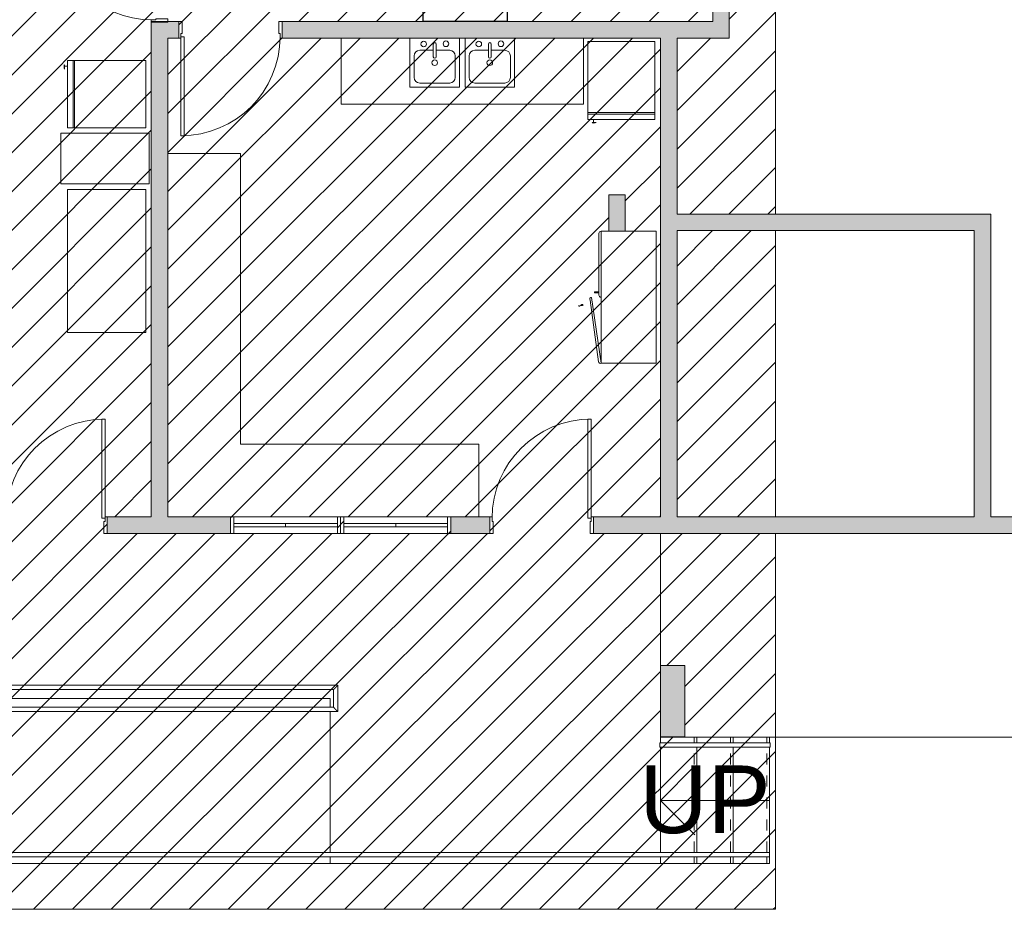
# Model space of a CAD drawing. Header units: metres. Extents: x -69 to 570, y -81 to 66.
# Tile 26 of 33: x 28.02 to 36.96, y -11.53 to -3.45. Entities that reach past the tile are written whole.
import ezdxf

# ---------------------------------------------------------------- set-up
doc = ezdxf.new("R2010")
doc.units = ezdxf.units.M
doc.linetypes.add('_Tracejado pequeno', pattern=[0.00225, 0.0015, -0.00075])
for name, color, linetype, lineweight in [('A-DETL', 90, 'Continuous', 25), ('A-DETL-GENF', 92, 'Continuous', 25), ('A-DOOR', 31, 'Continuous', 25), ('A-FLOR', 192, 'Continuous', 25), ('A-FLOR-HRAL', 11, 'Continuous', 25), ('A-FLOR-LEVL', 51, 'Continuous', 25), ('A-GLAZ', 151, 'Continuous', 25), ('A-WALL', 113, 'Continuous', 25), ('A-WALL-PATT', 111, 'Continuous', 25), ('G-IMPT', 8, 'Continuous', 25), ('I-FURN', 30, 'Continuous', 25), ('P-SANR-FIXT', 6, 'Continuous', 25), ('Q-CASE', 31, 'Continuous', 25), ('Q-SPCQ', 91, 'Continuous', 25), ('S-COLS', 52, 'Continuous', 25), ('S-STRS', 31, 'Continuous', 25), ('S-STRS-ANNO', 31, 'Continuous', 25), ('S-STRS-IDEN', 31, 'Continuous', 25)]:
    doc.layers.add(name, color=color, linetype=linetype, lineweight=lineweight)
doc.styles.add('Arial_3', font='arial.ttf', dxfattribs={"height": 0.614708})

# ---------------------------------------------------------------- blocks, each defined once
blk = doc.blocks.new('Porta acessivel 90cm-FLA - 90x210 _acessível s_ barra_-4342257-PLANTA BAIXA')
at = {"layer": 'A-DOOR', "lineweight": 9}
for p, q in [((0.4125, 0.9626), (0.4125, 0.0626)), ((0.4425, 0.9626), (0.4125, 0.9626)), ((0.4425, 0.0626), (0.4425, 0.9626)), ((0.4125, 0.0626), (0.4425, 0.0626))]:
    blk.add_line(p, q, dxfattribs=at)
at = {"layer": 'A-DOOR', "lineweight": 13}
for p, q in [((-0.4575, 0.075), (-0.4775, 0.075)), ((-0.4775, 0.075), (-0.4775, -0.075)), ((-0.4575, 0.0338), (-0.4575, 0.075)), ((-0.4475, 0.0338), (-0.4575, 0.0338)), ((-0.4475, -0.075), (-0.4475, 0.0338)), ((0.4325, 0.0338), (0.4425, 0.0338)), ((0.4325, -0.075), (0.4325, 0.0338)), ((0.4425, 0.0338), (0.4425, 0.075)), ((0.4425, 0.075), (0.4625, 0.075)), ((0.4625, 0.075), (0.4625, -0.075)), ((-0.4775, -0.075), (-0.4475, -0.075)), ((0.4625, -0.075), (0.4325, -0.075))]:
    blk.add_line(p, q, dxfattribs=at)
at = {"layer": 'A-DOOR', "lineweight": 9}
blk.add_arc((0.4425, 0.0626), 0.9, 90, 180, dxfattribs=at)
blk = doc.blocks.new('Janela Abrir- 2 folhas-FLA_GLEOKrfa - 60x50 h_1_60-4411848-PLANTA BAIXA')
at = {"layer": 'A-GLAZ', "lineweight": 9}
for p, q in [((-0.5, 0.075), (-0.47, 0.075)), ((-0.5, -0.075), (-0.5, 0.075)), ((-0.47, 0.075), (-0.47, -0.075)), ((-0.47, 0.075), (0.47, 0.075)), ((-0.47, 0.015), (-0.47, -0.015)), ((-0.47, 0.015), (0, 0.015)), ((0, 0.015), (0, -0.015)), ((0.47, 0.015), (0, 0.015)), ((0, 0.015), (0, -0.015)), ((0.47, 0.075), (0.5, 0.075)), ((0.47, -0.075), (0.47, 0.075)), ((0.47, 0.015), (0.47, -0.015)), ((0.5, 0.075), (0.5, -0.075)), ((-0.47, -0.075), (-0.5, -0.075)), ((-0.47, -0.015), (0, -0.015)), ((0.47, -0.075), (-0.47, -0.075)), ((0.47, -0.015), (0, -0.015)), ((0.5, -0.075), (0.47, -0.075))]:
    blk.add_line(p, q, dxfattribs=at)
blk = doc.blocks.new('Janela Abrir- 2 folhas-FLA_GLEOKrfa - 60x50 h_1_60-4411633-PLANTA BAIXA')
at = {"layer": 'A-GLAZ', "lineweight": 9}
for p, q in [((-0.47, 0.075), (-0.5, 0.075)), ((-0.5, 0.075), (-0.5, -0.075)), ((-0.47, -0.075), (-0.47, 0.075)), ((0.47, 0.075), (-0.47, 0.075)), ((-0.47, -0.015), (-0.47, 0.015)), ((-0.47, 0.015), (0, 0.015)), ((0, -0.015), (0, 0.015)), ((0.47, 0.015), (0, 0.015)), ((0, -0.015), (0, 0.015)), ((0.47, 0.075), (0.47, -0.075)), ((0.5, 0.075), (0.47, 0.075)), ((0.47, -0.015), (0.47, 0.015)), ((0.5, -0.075), (0.5, 0.075)), ((-0.5, -0.075), (-0.47, -0.075)), ((-0.47, -0.015), (0, -0.015)), ((-0.47, -0.075), (0.47, -0.075)), ((0.47, -0.015), (0, -0.015)), ((0.47, -0.075), (0.5, -0.075))]:
    blk.add_line(p, q, dxfattribs=at)
blk = doc.blocks.new('Porta acessivel 90cm-FLA - 90x210 _acessível s_ barra_-4481308-PLANTA BAIXA')
at = {"layer": 'A-DOOR', "lineweight": 9}
for p, q in [((0.4125, 0.9626), (0.4125, 0.0626)), ((0.4425, 0.9626), (0.4125, 0.9626)), ((0.4425, 0.0626), (0.4425, 0.9626)), ((0.4125, 0.0626), (0.4425, 0.0626))]:
    blk.add_line(p, q, dxfattribs=at)
at = {"layer": 'A-DOOR', "lineweight": 13}
for p, q in [((-0.4575, 0.075), (-0.4775, 0.075)), ((-0.4775, 0.075), (-0.4775, -0.075)), ((-0.4575, 0.0338), (-0.4575, 0.075)), ((-0.4475, 0.0338), (-0.4575, 0.0338)), ((-0.4475, -0.075), (-0.4475, 0.0338)), ((0.4325, 0.0338), (0.4425, 0.0338)), ((0.4325, -0.075), (0.4325, 0.0338)), ((0.4425, 0.0338), (0.4425, 0.075)), ((0.4425, 0.075), (0.4625, 0.075)), ((0.4625, 0.075), (0.4625, -0.075)), ((-0.4775, -0.075), (-0.4475, -0.075)), ((0.4625, -0.075), (0.4325, -0.075))]:
    blk.add_line(p, q, dxfattribs=at)
at = {"layer": 'A-DOOR', "lineweight": 9}
blk.add_arc((0.4425, 0.0626), 0.9, 90, 180, dxfattribs=at)
blk = doc.blocks.new('Granito 2 - Granito 1-4359896-PLANTA BAIXA')
at = {"layer": 'Q-CASE', "lineweight": 9}
for p, q in [((-2.5824, -4.6671), (-3.2424, -4.6671)), ((-2.5824, -7.281), (-2.5824, -4.6671)), ((-2.5824, -7.3071), (-2.5824, -7.281)), ((-0.4174, -7.3071), (-2.5824, -7.3071)), ((-0.4174, -7.9671), (-0.4174, -7.3071))]:
    blk.add_line(p, q, dxfattribs=at)
blk = doc.blocks.new('Bancada4 - Bancada6-4360181-PLANTA BAIXA')
at = {"layer": 'Q-CASE', "lineweight": 9}
for p, q in [((-1.6674, -3.6171), (-1.6674, -4.2171)), ((-1.043, -4.0641), (-1.043, -3.6171)), ((-0.593, -3.6171), (-0.593, -4.0641)), ((-0.543, -4.0641), (-0.543, -3.6171)), ((-0.093, -3.6171), (-0.093, -4.0641)), ((0.5326, -4.2171), (0.5326, -3.6171)), ((-0.593, -4.0641), (-1.043, -4.0641)), ((-0.093, -4.0641), (-0.543, -4.0641)), ((-1.6674, -4.2171), (0.5326, -4.2171))]:
    blk.add_line(p, q, dxfattribs=at)
blk = doc.blocks.new('_Produtos_Arq_Bib_Freezer_-_Upright_404 - 11ZREF01_dwg-4382188-PLANTA BAIXA')
at = {"layer": 'G-IMPT', "lineweight": 9}
for p, q in [((0, 0), (0, 0.6096)), ((0.6477, 0.6096), (0, 0.6096)), ((0.6604, 0.6096), (0.6477, 0.6096)), ((0.6477, 0.6096), (0.6477, 0)), ((0.6477, 0), (0.6477, 0.6096)), ((0.6604, 0.6096), (0.6604, 0)), ((0.7112, 0.6096), (0.6604, 0.6096)), ((0.6604, 0), (0.6604, 0.6096)), ((0.7112, 0.6096), (0.7112, 0)), ((0.6477, 0), (0, 0)), ((0.6604, 0), (0.6477, 0)), ((0.7112, 0), (0.6604, 0)), ((0.7112, 0.0508), (0.7366, 0.0508)), ((0.7366, 0.0508), (0.7112, 0.0508)), ((0.7112, 0.0508), (0.7366, 0.0508)), ((0.7366, 0.0508), (0.7112, 0.0508)), ((0.7366, 0.0381), (0.7366, 0.0762)), ((0.7366, 0.0762), (0.7406, 0.068)), ((0.7366, 0.0381), (0.7366, 0.0762)), ((0.7366, 0.0762), (0.7406, 0.068)), ((0.7366, 0.0381), (0.7366, 0.0762)), ((0.7366, 0.0762), (0.7406, 0.068)), ((0.7366, 0.0381), (0.7366, 0.0762)), ((0.7366, 0.0762), (0.7406, 0.068)), ((0.7366, 0.0381), (0.74, 0.042)), ((0.7366, 0.0381), (0.74, 0.042)), ((0.7366, 0.0381), (0.74, 0.042)), ((0.7366, 0.0381), (0.74, 0.042)), ((0.742, 0.0504), (0.74, 0.042)), ((0.742, 0.0504), (0.74, 0.042)), ((0.742, 0.0504), (0.74, 0.042)), ((0.742, 0.0504), (0.74, 0.042)), ((0.7406, 0.068), (0.7418, 0.0613)), ((0.7406, 0.068), (0.7418, 0.0613)), ((0.7406, 0.068), (0.7418, 0.0613)), ((0.7406, 0.068), (0.7418, 0.0613)), ((0.7418, 0.0613), (0.742, 0.0504)), ((0.7418, 0.0613), (0.742, 0.0504)), ((0.7418, 0.0613), (0.742, 0.0504)), ((0.7418, 0.0613), (0.742, 0.0504))]:
    blk.add_line(p, q, dxfattribs=at)
blk = doc.blocks.new('_Produtos_Arq_Bib_Freezer_-_Upright_404 - _Produtos_Arq_Bib_Freezer_-_Upright_404-4382549-PLANTA BAIXA')
blk.add_blockref('_Produtos_Arq_Bib_Freezer_-_Upright_404 - 11ZREF01_dwg-4382188-PLANTA BAIXA', (0, 0))
blk = doc.blocks.new('Ármario Glendo - Armário 1_20x0_50-4430999-PLANTA BAIXA')
at = {"layer": 'Q-CASE', "lineweight": 9}
for p, q in [((-0.0313, 0.186), (-0.0342, 0.1852)), ((-0.0342, 0.1852), (-0.0313, 0.186)), ((-0.0313, 0.186), (-0.0342, 0.1852)), ((-0.0342, 0.1852), (-0.0313, 0.186)), ((-0.0342, 0.1852), (-0.0312, 0.1743)), ((-0.0342, 0.1852), (-0.0312, 0.1743)), ((-0.0235, 0.1765), (-0.0264, 0.1873)), ((-0.0235, 0.1765), (-0.0264, 0.1873)), ((0.019, 0.0996), (-0.5412, 0.0245)), ((-0.0301, 0.1699), (-0.028, 0.162)), ((-0.0301, 0.1699), (-0.028, 0.162)), ((-0.0202, 0.1641), (-0.028, 0.162)), ((-0.028, 0.162), (-0.0202, 0.1641)), ((-0.0202, 0.1641), (-0.028, 0.162)), ((-0.028, 0.162), (-0.0202, 0.1641)), ((-0.0279, 0.1778), (-0.0266, 0.178)), ((-0.0202, 0.1641), (-0.0224, 0.1723)), ((-0.0202, 0.1641), (-0.0224, 0.1723)), ((-0.5553, 0), (0.0435, 0.0854)), ((0.0647, 0.02), (0.6247, 0.02)), ((0.0864, 0.0442), (0.0864, 0.033)), ((0.0864, 0.0442), (0.0864, 0.033)), ((0.0864, 0.0286), (0.0864, 0.0202)), ((0.0864, 0.0286), (0.0864, 0.0202)), ((0.0864, 0.0202), (0.0944, 0.0202)), ((0.0944, 0.0202), (0.0864, 0.0202)), ((0.0864, 0.0202), (0.0944, 0.0202)), ((0.0944, 0.0202), (0.0864, 0.0202)), ((0.089, 0.0352), (0.0903, 0.0354)), ((0.0904, 0.0442), (0.0944, 0.0442)), ((0.0944, 0.0442), (0.0904, 0.0442)), ((0.0904, 0.0442), (0.0944, 0.0442)), ((0.0944, 0.0442), (0.0904, 0.0442)), ((0.0944, 0.0329), (0.0944, 0.0442)), ((0.0944, 0.0329), (0.0944, 0.0442)), ((0.0944, 0.0202), (0.0944, 0.0284)), ((0.0944, 0.0202), (0.0944, 0.0284)), ((-0.5553, 0), (0.6447, 0)), ((-0.5553, 0), (-0.5553, -0.5)), ((0.0447, 0), (0.6447, 0)), ((0.6447, -0.07), (0.6447, 0)), ((0.6447, -0.5), (0.6447, -0.22)), ((-0.5553, -0.5), (0.6447, -0.5))]:
    blk.add_line(p, q, dxfattribs=at)
at = {"layer": 'Q-CASE', "lineweight": 9, "flags": 128}
for points in [[(-0.0344, 0.2021), (-0.035, 0.2019), (-0.0357, 0.2015), (-0.0362, 0.2011), (-0.0368, 0.2006), (-0.0372, 0.2001), (-0.0376, 0.1995), (-0.0378, 0.1988), (-0.0381, 0.1974), (-0.0381, 0.1967), (-0.0379, 0.196), (-0.0379, 0.196)], [(-0.0283, 0.1986), (-0.0285, 0.1992), (-0.0288, 0.1998), (-0.0297, 0.2009), (-0.0307, 0.2017), (-0.0316, 0.202), (-0.0323, 0.2022), (-0.0334, 0.2023), (-0.0344, 0.2021)], [(-0.0279, 0.1777), (-0.0291, 0.1772), (-0.0301, 0.1765), (-0.0309, 0.1755), (-0.0314, 0.1744), (-0.0316, 0.1732), (-0.0315, 0.172), (-0.031, 0.1708), (-0.0302, 0.1699), (-0.0292, 0.1692), (-0.028, 0.1687), (-0.0267, 0.1686), (-0.0255, 0.1688)], [(-0.0315, 0.172), (-0.0316, 0.1732), (-0.0314, 0.1744)], [(-0.0309, 0.1756), (-0.0301, 0.1765), (-0.0291, 0.1773), (-0.0279, 0.1778)], [(-0.0254, 0.1687), (-0.0267, 0.1685), (-0.028, 0.1687), (-0.0292, 0.1691), (-0.0302, 0.1698)], [(-0.0219, 0.1721), (-0.0217, 0.1733), (-0.0218, 0.1745), (-0.0223, 0.1757), (-0.0231, 0.1766), (-0.0241, 0.1773), (-0.0253, 0.1778), (-0.0266, 0.1779), (-0.0279, 0.1777)], [(-0.0255, 0.1688), (-0.0243, 0.1693), (-0.0232, 0.17), (-0.0224, 0.171)], [(-0.0224, 0.1709), (-0.0232, 0.1699), (-0.0242, 0.1692), (-0.0254, 0.1687)], [(-0.0253, 0.1778), (-0.0241, 0.1774), (-0.0231, 0.1766)], [(-0.0218, 0.1745), (-0.0217, 0.1733), (-0.0219, 0.1721)], [(0.0903, 0.0605), (0.0896, 0.0605), (0.0889, 0.0603), (0.0882, 0.0601), (0.0876, 0.0598), (0.087, 0.0593), (0.0865, 0.0589), (0.0861, 0.0583), (0.0855, 0.057), (0.0853, 0.0563), (0.0853, 0.0556), (0.0853, 0.0555)], [(0.0853, 0.0307), (0.0853, 0.0492), (0.0853, 0.0551), (0.0853, 0.051), (0.0853, 0.0391), (0.0853, 0.0307)], [(0.0903, 0.0353), (0.089, 0.0352), (0.0878, 0.0347), (0.0867, 0.034), (0.0859, 0.033), (0.0854, 0.0319), (0.0853, 0.0307), (0.0854, 0.0295), (0.0859, 0.0284), (0.0867, 0.0274), (0.0878, 0.0267), (0.089, 0.0262), (0.0903, 0.0261)], [(0.0903, 0.026), (0.089, 0.0261), (0.0878, 0.0266), (0.0867, 0.0273), (0.0859, 0.0283), (0.0854, 0.0295), (0.0853, 0.0307), (0.0854, 0.0319), (0.0859, 0.033), (0.0867, 0.034), (0.0878, 0.0348)], [(0.0953, 0.0555), (0.0952, 0.0562), (0.0951, 0.0569), (0.0945, 0.0582), (0.0937, 0.0592), (0.0929, 0.0598), (0.0923, 0.0601), (0.0913, 0.0604), (0.0903, 0.0605)], [(0.0903, 0.0354), (0.0916, 0.0352), (0.0928, 0.0348), (0.0938, 0.034), (0.0946, 0.033), (0.0951, 0.0319), (0.0953, 0.0307), (0.0951, 0.0295), (0.0946, 0.0283), (0.0938, 0.0273), (0.0928, 0.0266), (0.0916, 0.0261), (0.0903, 0.026)], [(0.0903, 0.0261), (0.0916, 0.0262), (0.0928, 0.0267), (0.0938, 0.0274), (0.0946, 0.0284), (0.0951, 0.0295), (0.0953, 0.0307), (0.0951, 0.0319), (0.0946, 0.033), (0.0938, 0.034), (0.0928, 0.0347), (0.0916, 0.0352), (0.0903, 0.0353)], [(0.0953, 0.0307), (0.0953, 0.0492), (0.0953, 0.0551), (0.0953, 0.051), (0.0953, 0.0391), (0.0953, 0.0307)]]:
    blk.add_lwpolyline(points, dxfattribs=at)
at = {"layer": 'Q-CASE', "lineweight": 9}
for centre, radius, start, end in [((0.0281, 0.087), 0.0155, 354.01156, 125.98844), ((-0.536, 0.0052), 0.02, 105, 195), ((0.0647, 0), 0.02, 90, 180), ((0.6247, 0), 0.02, 360, 90)]:
    blk.add_arc(centre, radius, start, end, dxfattribs=at)
blk = doc.blocks.new('_Produtos_Arq_Bib_M_Pia da cozinha-Ilha - 450 x 450 mm-4390387-PLANTA BAIXA')
at = {"layer": 'P-SANR-FIXT', "lineweight": 9}
for p, q in [((0.003, 0.113), (-0.1204, 0.113)), ((0.003, 0.1702), (0.003, 0.0531)), ((0.0284, 0.1702), (0.0284, 0.0531)), ((0.1518, 0.113), (0.0284, 0.113)), ((-0.1712, 0.0622), (-0.1712, -0.1338)), ((0.2026, -0.1338), (0.2026, 0.0622)), ((-0.1204, -0.1846), (0.1518, -0.1846))]:
    blk.add_line(p, q, dxfattribs=at)
for centre, radius, start, end in [((-0.0843, 0.1702), 0.0254, 360, 180), ((0.0157, 0.1702), 0.0127, 360, 180), ((0.1173, 0.1723), 0.0254, 360, 180), ((-0.1204, 0.0622), 0.0508, 90, 180), ((-0.0843, 0.1702), 0.0254, 180, 360), ((0.1173, 0.1723), 0.0254, 180, 0), ((0.1518, 0.0622), 0.0508, 360, 90), ((0.0157, 0), 0.0254, 360, 180), ((0.0157, 0), 0.0254, 180, 0), ((0.0157, 0.0531), 0.0127, 180, 0), ((-0.1204, -0.1338), 0.0508, 180, 270), ((0.1518, -0.1338), 0.0508, 270, 0)]:
    blk.add_arc(centre, radius, start, end, dxfattribs=at)
blk = doc.blocks.new('_Produtos_Arq_Bib_Freezer_Chest_395 - 72_ x 28_-4396814-PLANTA BAIXA')
at = {"layer": 'Q-SPCQ', "lineweight": 9}
for p, q in [((-0.65, -0.3556), (-0.65, 0.3556)), ((-0.65, 0.3556), (0.65, 0.3556)), ((0.65, 0.3556), (0.65, -0.3556)), ((0.65, -0.3556), (-0.65, -0.3556))]:
    blk.add_line(p, q, dxfattribs=at)
blk = doc.blocks.new('_Produtos_Arq_Bib_M_Armário base-Porta simples - 300 mm-4399097-PLANTA BAIXA')
at = {"layer": 'Q-CASE', "lineweight": 9}
for p, q in [((0.2487, 0), (-0.2113, 0)), ((-0.2113, 0), (-0.2113, -0.8)), ((0.2487, -0.8), (0.2487, 0)), ((-0.2113, -0.8), (0.2487, -0.8))]:
    blk.add_line(p, q, dxfattribs=at)
blk = doc.blocks.new('Mesa Glendo 1_20X_75 - 72x30-4473434-PLANTA BAIXA')
at = {"layer": 'I-FURN', "lineweight": 9}
for p, q in [((0.6125, 0.3839), (-0.6125, 0.3839)), ((-0.6118, -0.3832), (-0.6118, 0.3832)), ((-0.6118, 0.3832), (0.6118, 0.3832)), ((-0.6112, 0.3826), (-0.6118, 0.3832)), ((-0.6112, 0.3826), (0.6112, 0.3826)), ((-0.6112, -0.3826), (-0.6112, 0.3826)), ((-0.6096, 0.381), (-0.6096, -0.381)), ((0.6096, 0.381), (-0.6096, 0.381)), ((0.6104, 0.381), (-0.6096, 0.381)), ((-0.6096, 0.381), (-0.6096, -0.381)), ((0.6096, 0.381), (0.6096, -0.381)), ((0.6104, -0.381), (0.6104, 0.381)), ((0.6112, 0.3826), (0.6118, 0.3832)), ((0.6112, -0.3826), (0.6112, 0.3826)), ((0.6118, 0.3832), (0.6118, -0.3832)), ((0.6125, -0.3839), (0.6125, 0.3839)), ((-0.6125, -0.3839), (0.6125, -0.3839)), ((-0.6118, -0.3832), (-0.6112, -0.3826)), ((0.6118, -0.3832), (-0.6118, -0.3832)), ((0.6112, -0.3826), (-0.6112, -0.3826)), ((-0.6096, -0.381), (0.6096, -0.381)), ((-0.6096, -0.381), (0.6104, -0.381)), ((0.6118, -0.3832), (0.6112, -0.3826))]:
    blk.add_line(p, q, dxfattribs=at)
for points in [[(-0.6118, 0.3832), (-0.612, 0.3834), (-0.6123, 0.3837), (-0.6124, 0.3838), (-0.6125, 0.3839)], [(-0.6125, -0.3839), (-0.6124, -0.3838), (-0.6123, -0.3837), (-0.612, -0.3834), (-0.6118, -0.3832)]]:
    blk.add_open_spline(points, degree=3, dxfattribs=at)
for points, knots in [([(0.6118, 0.3832), (0.612, 0.3834), (0.6123, 0.3837), (0.6125, 0.3839), (0.6125, 0.3839), (0.6125, 0.3839)], [-1, -1, -1, -1, -0.75, -0.5, -0.2839626, -0.2839626, -0.2839626, -0.2839626]), ([(0.6125, -0.3839), (0.6125, -0.3839), (0.6125, -0.3839), (0.6123, -0.3837), (0.612, -0.3834), (0.6118, -0.3832)], [0.2839626, 0.2839626, 0.2839626, 0.2839626, 0.5, 0.75, 1, 1, 1, 1])]:
    blk.add_open_spline(points, degree=3, knots=knots, dxfattribs=at)
blk = doc.blocks.new('Railing - Railing-4483682-PLANTA BAIXA')
at = {"layer": 'A-FLOR-HRAL', "lineweight": 9}
for p, q in [((-8.9674, -11.0171), (2.2226, -11.0171)), ((-8.9674, -11.0571), (2.2226, -11.0571)), ((2.2226, -11.0171), (2.2226, -11.0571))]:
    blk.add_line(p, q, dxfattribs=at)
blk = doc.blocks.new('Railing - Railing-4493142-PLANTA BAIXA')
at = {"layer": 'A-FLOR-HRAL', "lineweight": 9}
for p, q in [((-1.6974, -9.4971), (-12.1743, -9.4971)), ((-12.1743, -9.5371), (-1.7374, -9.5371)), ((-1.7374, -9.5371), (-1.7374, -9.6971)), ((-1.6974, -9.7371), (-1.6974, -9.4971)), ((-1.7374, -9.6971), (-8.9674, -9.6971)), ((-8.9674, -9.7371), (-1.6974, -9.7371))]:
    blk.add_line(p, q, dxfattribs=at)
for points in [[(-1.7374, -9.5371), (-1.7374, -9.5371), (-1.737, -9.5367), (-1.7359, -9.5356), (-1.7348, -9.5344), (-1.7335, -9.5332), (-1.7324, -9.5321), (-1.7312, -9.5309), (-1.7296, -9.5293), (-1.7278, -9.5275), (-1.7262, -9.5259), (-1.725, -9.5247), (-1.7238, -9.5235), (-1.7226, -9.5222), (-1.7213, -9.521), (-1.72, -9.5197), (-1.7187, -9.5184), (-1.7174, -9.5171), (-1.7161, -9.5158), (-1.7148, -9.5145), (-1.7135, -9.5132), (-1.7122, -9.5119), (-1.711, -9.5106), (-1.7097, -9.5094), (-1.7085, -9.5082), (-1.7074, -9.5071), (-1.7063, -9.5059), (-1.7048, -9.5045), (-1.7035, -9.5032), (-1.7023, -9.502), (-1.7012, -9.5009), (-1.7, -9.4997), (-1.6989, -9.4985), (-1.6977, -9.4974), (-1.6974, -9.4971), (-1.6974, -9.4971)], [(-1.7374, -9.6971), (-1.7374, -9.6971), (-1.737, -9.6974), (-1.7359, -9.6985), (-1.7348, -9.6997), (-1.7335, -9.7009), (-1.7324, -9.702), (-1.7312, -9.7032), (-1.7296, -9.7049), (-1.7278, -9.7067), (-1.7262, -9.7082), (-1.725, -9.7094), (-1.7238, -9.7106), (-1.7226, -9.7119), (-1.7213, -9.7132), (-1.72, -9.7145), (-1.7187, -9.7158), (-1.7174, -9.7171), (-1.7161, -9.7184), (-1.7148, -9.7197), (-1.7135, -9.721), (-1.7122, -9.7222), (-1.711, -9.7235), (-1.7097, -9.7247), (-1.7085, -9.7259), (-1.7074, -9.7271), (-1.7063, -9.7282), (-1.7048, -9.7296), (-1.7035, -9.7309), (-1.7023, -9.7321), (-1.7012, -9.7332), (-1.7, -9.7344), (-1.6989, -9.7356), (-1.6977, -9.7367), (-1.6974, -9.7371), (-1.6974, -9.7371)]]:
    blk.add_open_spline(points, degree=3, knots=[0, 0, 0, 0, 0.083333, 0.125, 0.166667, 0.208333, 0.229167, 0.25, 0.291667, 0.333333, 0.354167, 0.375, 0.395833, 0.416667, 0.4375, 0.458333, 0.479167, 0.5, 0.520833, 0.541667, 0.5625, 0.583333, 0.604167, 0.625, 0.645833, 0.666667, 0.6875, 0.708333, 0.75, 0.770833, 0.791667, 0.833333, 0.875, 0.916667, 1, 1, 1, 1], dxfattribs=at)
blk = doc.blocks.new('Railing - Railing-4493292-PLANTA BAIXA')
at = {"layer": 'A-FLOR-HRAL', "lineweight": 9}
for p, q in [((2.2276, -10.019), (1.2276, -10.019)), ((1.2276, -10.059), (1.2276, -10.019)), ((1.2276, -10.059), (2.2276, -10.059)), ((2.2276, -10.019), (2.2276, -10.059))]:
    blk.add_line(p, q, dxfattribs=at)

msp = doc.modelspace()

# ---------------------------------------------------------------- hatches: boundary and pattern name
at = {"layer": 'A-DETL-GENF', "lineweight": 9}
h = msp.add_hatch(dxfattribs=at)
h.set_pattern_fill('FP_9', color=1, style=0, pattern_type=2)
h.set_pattern_definition([(45, (32.609, 0), (-0.1767767, 0.1767767), [])])
h.paths.add_polyline_path([(30.0373, -11.533), (34.8854, -11.533), (34.8854, -8.1171), (33.2319, -8.1171), (33.2319, -7.9671), (33.8419, -7.9671), (33.8419, -3.6171), (30.4069, -3.6171), (30.4069, -3.4671), (34.3169, -3.4671), (34.3169, -2.5921), (33.5669, -2.5921), (33.5669, -2.4421), (33.8869, -2.4421), (33.8869, -1.0421), (32.6869, -1.0421), (32.6869, -0.8921), (34.3169, -0.8921), (34.3169, 0.0179), (20.9854, 0.0179), (20.9854, -2.3871), (22.7269, -2.3871), (22.7269, -2.5371), (22.4069, -2.5371), (22.4069, -2.6821), (22.1169, -2.6821), (22.1169, -7.7821), (22.4069, -7.7821), (22.4069, -7.9671), (23.2169, -7.9671), (23.2169, -8.1171), (21.5969, -8.1171), (21.5969, -7.9671), (21.9669, -7.9671), (21.9669, -2.5371), (20.9854, -2.5371), (20.9854, -11.533), (27.2769, -11.533)], flags=0)
h.paths.add_polyline_path([(33.8419, -9.9671), (33.8419, -9.3171), (34.0619, -9.3171), (34.0619, -9.9671)], flags=0)
h.paths.add_polyline_path([(32.2919, -8.1171), (31.9369, -8.1171), (31.9369, -7.9671), (32.2919, -7.9671)], flags=0)
h.paths.add_polyline_path([(30.9069, -8.1171), (29.9669, -8.1171), (29.9669, -7.9671), (30.9069, -7.9671)], flags=0)
h.paths.add_polyline_path([(31.9069, -8.1171), (30.9669, -8.1171), (30.9669, -7.9671), (31.9069, -7.9671)], flags=0)
h.paths.add_polyline_path([(29.9369, -8.1171), (28.8169, -8.1171), (28.8169, -7.9671), (29.2169, -7.9671), (29.2169, -3.4721), (29.3669, -3.4721), (29.3669, -3.4671), (29.4669, -3.4671), (29.4669, -3.6171), (29.3669, -3.6171), (29.3669, -7.9671), (29.9369, -7.9671)], flags=0)
h.paths.add_polyline_path([(26.2349, -8.1171), (25.2169, -8.1171), (25.2169, -7.9671), (25.4169, -7.9671), (25.4169, -7.8221), (25.8569, -7.8221), (25.8569, -7.9671), (27.8769, -7.9671), (27.8769, -8.1171), (26.6669, -8.1171)], flags=0)
h.paths.add_polyline_path([(24.1869, -8.1171), (23.2469, -8.1171), (23.2469, -7.9671), (24.1869, -7.9671)], flags=0)
h.paths.add_polyline_path([(24.2569, -8.1171), (24.2469, -8.1171), (24.2469, -7.9671), (25.1869, -7.9671), (25.1869, -8.1171), (24.3669, -8.1171)], flags=0)
h.paths.add_polyline_path([(33.9919, -7.9671), (34.8854, -7.9671), (34.8854, -5.3671), (33.9919, -5.3671), (33.9919, -6.9793)], flags=0)
h.paths.add_polyline_path([(33.5219, -5.3721), (33.3719, -5.3721), (33.3719, -5.0421), (33.5219, -5.0421), (33.5219, -5.3671)], flags=0)
h.paths.add_polyline_path([(33.9919, -5.2171), (34.8854, -5.2171), (34.8854, -2.5921), (34.4669, -2.5921), (34.4669, -3.6171), (33.9919, -3.6171), (33.9919, -4.6924)], flags=0)
h.paths.add_polyline_path([(25.3969, -2.7021), (25.3969, -2.5371), (24.7269, -2.5371), (24.7269, -2.3871), (26.1669, -2.3871), (26.1669, -2.5371), (25.8169, -2.5371), (25.8169, -2.7021)], flags=0)
h.paths.add_polyline_path([(29.2169, -2.5371), (28.1669, -2.5371), (28.1669, -2.3871), (29.2169, -2.3871), (29.2169, -0.8921), (30.6869, -0.8921), (30.6869, -1.0421), (29.3669, -1.0421), (29.3669, -2.5321), (29.2169, -2.5321)], flags=0)
h.paths.add_polyline_path([(26.6381, -2.5371), (26.1969, -2.5371), (26.1969, -2.3871), (27.1369, -2.3871), (27.1369, -2.5371), (27.01, -2.5371)], flags=0)
h.paths.add_polyline_path([(27.6169, -2.5371), (27.1969, -2.5371), (27.1969, -2.3871), (28.1369, -2.3871), (28.1369, -2.5371)], flags=0)
h.paths.add_polyline_path([(24.6969, -2.5371), (23.7569, -2.5371), (23.7569, -2.3871), (24.6969, -2.3871), (24.6969, -2.4021)], flags=0)
h.paths.add_polyline_path([(22.8669, -2.5371), (22.7569, -2.5371), (22.7569, -2.3871), (23.6969, -2.3871), (23.6969, -2.5371)], flags=0)
h.paths.add_polyline_path([(34.4669, -2.4421), (34.8854, -2.4421), (34.8854, 0.0179), (34.4669, 0.0179), (34.4669, -1.0421), (34.0369, -1.0421), (34.0369, -2.4421), (34.3169, -2.4421)], flags=0)
h.paths.add_polyline_path([(32.6569, -1.0421), (31.7169, -1.0421), (31.7169, -0.8921), (32.6569, -0.8921)], flags=0)
h.paths.add_polyline_path([(31.6569, -1.0421), (30.7169, -1.0421), (30.7169, -0.8921), (31.6569, -0.8921)], flags=0)
at = {"layer": 'A-WALL-PATT', "lineweight": 9}
for points in [[(34.3914, -3.6171), (34.4669, -3.6171), (34.4669, -2.4421), (34.3169, -2.4421), (34.3169, -3.6171)], [(29.3669, -7.9671), (29.3669, -3.4721), (29.2169, -3.4721), (29.2169, -7.9671)], [(33.8419, -7.9671), (33.9919, -7.9671), (33.9919, -3.6171), (33.8419, -3.6171), (33.8419, -4.6924)], [(33.3719, -5.3721), (33.5219, -5.3721), (33.5219, -5.0421), (33.3719, -5.0421), (33.3719, -5.3671)], [(33.9919, -5.3671), (36.6919, -5.3671), (36.6919, -5.2171), (33.9919, -5.2171)], [(36.6919, -7.9671), (36.8419, -7.9671), (36.8419, -5.2171), (36.6919, -5.2171), (36.6919, -5.3671)]]:
    msp.add_hatch(color=254, dxfattribs=at).paths.add_polyline_path(points, flags=0)
h = msp.add_hatch(color=254, dxfattribs=at)
h.paths.add_polyline_path([(32.1076, -3.6171), (34.3169, -3.6171), (34.3169, -3.4671), (30.4069, -3.4671), (30.4069, -3.6171), (31.7625, -3.6171)], flags=0)
h.paths.add_polyline_path([(29.4669, -3.6171), (29.4669, -3.4671), (29.3669, -3.4671), (29.3669, -3.6171)], flags=0)
h = msp.add_hatch(color=254, dxfattribs=at)
h.paths.add_polyline_path([(29.2117, -8.1171), (29.2169, -8.1171), (29.2169, -7.9671), (28.8169, -7.9671), (28.8169, -8.1171)], flags=0)
h.paths.add_polyline_path([(26.6669, -8.1171), (27.8769, -8.1171), (27.8769, -7.9671), (25.8569, -7.9671), (25.8569, -8.1021), (25.4169, -8.1021), (25.4169, -7.9671), (25.2169, -7.9671), (25.2169, -8.1171), (26.2349, -8.1171)], flags=0)
h.paths.add_polyline_path([(23.1623, -8.1171), (23.2169, -8.1171), (23.2169, -7.9671), (22.4069, -7.9671), (22.4069, -8.1021), (21.9669, -8.1021), (21.9669, -7.9671), (21.5969, -7.9671), (21.5969, -8.1171), (22.8669, -8.1171)], flags=0)
h.paths.add_polyline_path([(20.7369, -8.1171), (20.7369, -7.9671), (17.4669, -7.9671), (17.4669, -8.1171), (18.9957, -8.1171)], flags=0)
h.paths.add_polyline_path([(15.4669, -8.1171), (15.4669, -7.9671), (13.1969, -7.9671), (13.1969, -8.1171), (14.3869, -8.1171)], flags=0)
h.paths.add_polyline_path([(11.1269, -8.1171), (11.1269, -7.9671), (9.9369, -7.9671), (9.9369, -8.1171), (10.7146, -8.1171)], flags=0)
h.paths.add_polyline_path([(12.0869, -8.1171), (12.4369, -8.1171), (12.4369, -7.9671), (11.8869, -7.9671), (11.8869, -8.1171)], flags=0)
h = msp.add_hatch(color=254, dxfattribs=at)
h.paths.add_polyline_path([(50.0169, -8.1171), (50.0169, -7.9671), (47.6819, -7.9671), (47.6819, -8.1171), (49.8669, -8.1171)], flags=0)
h.paths.add_polyline_path([(33.9919, -8.1171), (37.1019, -8.1171), (37.1019, -7.9671), (33.2319, -7.9671), (33.2319, -8.1171), (33.8419, -8.1171)], flags=0)
h.paths.add_polyline_path([(38.1419, -8.1171), (40.9419, -8.1171), (40.9419, -7.9671), (38.1419, -7.9671)], flags=0)
h.paths.add_polyline_path([(46.7419, -8.1171), (46.7419, -7.9671), (43.9419, -7.9671), (43.9419, -8.1171), (46.5996, -8.1171)], flags=0)
h.paths.add_polyline_path([(41.7219, -8.1171), (41.9219, -8.1171), (41.9219, -7.9671), (41.7219, -7.9671)], flags=0)
h.paths.add_polyline_path([(43.1619, -8.1171), (43.1619, -7.9671), (42.9619, -7.9671), (42.9619, -8.1171)], flags=0)
h.paths.add_polyline_path([(32.2919, -8.1171), (32.2919, -7.9671), (31.9369, -7.9671), (31.9369, -8.1171), (32.1919, -8.1171)], flags=0)
h.paths.add_polyline_path([(29.2226, -8.1171), (29.9369, -8.1171), (29.9369, -7.9671), (29.2169, -7.9671), (29.2169, -8.1171)], flags=0)
at = {"layer": 'S-COLS'}
msp.add_hatch(color=71, dxfattribs=at).paths.add_polyline_path([(33.8419, -9.9671), (34.0619, -9.9671), (34.0619, -9.3171), (33.8419, -9.3171)], flags=0)

# ---------------------------------------------------------------- linework, layer by layer
at = {"layer": 'A-DETL', "lineweight": 9}
for p, q in [((34.8854, -5.2171), (34.8854, -2.5921)), ((34.8854, -7.9671), (34.8854, -5.3671)), ((34.8854, -11.533), (34.8854, -8.1171)), ((20.9854, -11.533), (34.8854, -11.533))]:
    msp.add_line(p, q, dxfattribs=at)
at = {"layer": 'A-FLOR', "lineweight": 9}
for p, q in [((33.8419, -9.3171), (33.8419, -8.1171)), ((14.3869, -9.6171), (30.8419, -9.6171)), ((30.8419, -9.6171), (30.8419, -9.6971)), ((30.8419, -9.7371), (30.8419, -11.0171)), ((33.8419, -9.9671), (33.8419, -10.019)), ((33.8419, -9.969), (50.6369, -9.969)), ((33.8419, -11.0171), (33.8419, -10.059)), ((30.8419, -11.0571), (30.8419, -11.1171)), ((33.8419, -11.1171), (33.8419, -11.0571)), ((30.8419, -11.1171), (33.8419, -11.1171))]:
    msp.add_line(p, q, dxfattribs=at)
at = {"layer": 'A-FLOR-LEVL', "lineweight": 9}
for p, q in [((30.4761, -9.6171), (30.8419, -9.6171)), ((30.8419, -9.6971), (30.8419, -9.6171)), ((30.8419, -11.0171), (30.8419, -9.7371)), ((30.8419, -11.1171), (30.8419, -11.0571)), ((23.6419, -11.1171), (30.8419, -11.1171))]:
    msp.add_line(p, q, dxfattribs=at)
at = {"layer": 'A-WALL', "lineweight": 18}
for p, q in [((34.3169, -2.5921), (34.3169, -3.4671)), ((34.4669, -3.6171), (34.4669, -2.5921)), ((29.3669, -3.4721), (29.2169, -3.4721)), ((29.2169, -3.4721), (29.2169, -7.9671)), ((29.4669, -3.4671), (29.3669, -3.4671)), ((29.3669, -3.4671), (29.3669, -3.4721)), ((29.4669, -3.6171), (29.4669, -3.4671)), ((34.3169, -3.4671), (30.4069, -3.4671)), ((30.4069, -3.4671), (30.4069, -3.6171)), ((29.3669, -7.9671), (29.3669, -3.6171)), ((29.3669, -3.6171), (29.4669, -3.6171)), ((30.4069, -3.6171), (33.8419, -3.6171)), ((33.8419, -3.6171), (33.8419, -7.9671)), ((33.9919, -3.6171), (34.4669, -3.6171)), ((33.9919, -5.2171), (33.9919, -3.6171)), ((33.5219, -5.0421), (33.3719, -5.0421)), ((33.3719, -5.0421), (33.3719, -5.3721)), ((33.5219, -5.3721), (33.5219, -5.0421)), ((36.8419, -5.2171), (33.9919, -5.2171)), ((36.8419, -7.9671), (36.8419, -5.2171)), ((33.3719, -5.3721), (33.5219, -5.3721)), ((33.9919, -7.9671), (33.9919, -5.3671)), ((33.9919, -5.3671), (36.6919, -5.3671)), ((36.6919, -5.3671), (36.6919, -7.9671)), ((29.2169, -7.9671), (28.8169, -7.9671)), ((28.8169, -7.9671), (28.8169, -8.1171)), ((29.9369, -7.9671), (29.3669, -7.9671)), ((29.9369, -8.1171), (29.9369, -7.9671)), ((32.2919, -7.9671), (31.9369, -7.9671)), ((31.9369, -7.9671), (31.9369, -8.1171)), ((32.2919, -8.1171), (32.2919, -7.9671)), ((33.8419, -7.9671), (33.2319, -7.9671)), ((33.2319, -7.9671), (33.2319, -8.1171)), ((36.6919, -7.9671), (33.9919, -7.9671)), ((37.1019, -7.9671), (36.8419, -7.9671)), ((28.8169, -8.1171), (29.9369, -8.1171)), ((31.9369, -8.1171), (32.2919, -8.1171)), ((33.2319, -8.1171), (37.1019, -8.1171))]:
    msp.add_line(p, q, dxfattribs=at)
at = {"layer": 'A-WALL', "lineweight": 9}
for p, q in [((29.2169, -3.4671), (29.3669, -3.4671)), ((29.2169, -3.4721), (29.2169, -3.4671))]:
    msp.add_line(p, q, dxfattribs=at)
at = {"layer": 'S-COLS', "lineweight": 18}
for p, q in [((34.0619, -9.3171), (33.8419, -9.3171)), ((33.8419, -9.3171), (33.8419, -9.9671)), ((34.0619, -9.9671), (34.0619, -9.3171)), ((33.8419, -9.9671), (34.0619, -9.9671))]:
    msp.add_line(p, q, dxfattribs=at)
at = {"layer": 'S-STRS', "lineweight": 9}
for p, q in [((33.8419, -10.019), (33.8419, -9.969)), ((34.1719, -10.0197), (34.1719, -9.969)), ((34.5019, -10.0197), (34.5019, -9.969)), ((34.8319, -10.019), (34.8319, -9.969)), ((33.8419, -11.0171), (33.8419, -10.059)), ((34.1719, -11.0171), (34.1719, -10.0583)), ((34.5019, -11.0171), (34.5019, -10.0583)), ((34.8319, -11.0171), (34.8319, -10.059)), ((33.8419, -11.1171), (33.8419, -11.0571)), ((34.1719, -11.1171), (34.1719, -11.0571)), ((34.5019, -11.1171), (34.5019, -11.0571)), ((34.8319, -11.1171), (34.8319, -11.0571)), ((34.1719, -11.1171), (33.8419, -11.1171)), ((34.5019, -11.1171), (34.1719, -11.1171)), ((34.8319, -11.1171), (34.5019, -11.1171))]:
    msp.add_line(p, q, dxfattribs=at)
at = {"layer": 'S-STRS', "linetype": '_Tracejado pequeno', "lineweight": 9}
for p, q in [((34.1469, -10.0197), (34.1469, -9.969)), ((34.4769, -10.0197), (34.4769, -9.969)), ((34.8069, -10.019), (34.8069, -9.969)), ((34.1469, -11.0171), (34.1469, -10.0583)), ((34.4769, -11.0171), (34.4769, -10.0583)), ((34.8069, -11.0171), (34.8069, -10.059)), ((34.1469, -11.1171), (34.1469, -11.0571)), ((34.4769, -11.1171), (34.4769, -11.0571)), ((34.8069, -11.1171), (34.8069, -11.0571))]:
    msp.add_line(p, q, dxfattribs=at)
at = {"layer": 'S-STRS-ANNO', "lineweight": 9}
for p, q in [((33.8419, -10.543), (34.1544, -10.2305)), ((34.1719, -10.543), (33.8419, -10.543)), ((33.8419, -10.543), (34.1544, -10.8555)), ((34.5019, -10.543), (34.1719, -10.543)), ((34.8319, -10.543), (34.5019, -10.543))]:
    msp.add_line(p, q, dxfattribs=at)

# ---------------------------------------------------------------- block references
at = {"layer": 'A-DOOR', "lineweight": 9}
for p, rotation in [((29.2919, -2.9946), 89.99999999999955), ((29.9294, -3.5421), 180)]:
    msp.add_blockref('Porta acessivel 90cm-FLA - 90x210 _acessível s_ barra_-4342257-PLANTA BAIXA', p, dxfattribs=dict(at, rotation=rotation))
for name, p in [('Porta acessivel 90cm-FLA - 90x210 _acessível s_ barra_-4481308-PLANTA BAIXA', (28.3544, -8.0421)), ('Porta acessivel 90cm-FLA - 90x210 _acessível s_ barra_-4342257-PLANTA BAIXA', (32.7694, -8.0421))]:
    msp.add_blockref(name, p, dxfattribs=at)
at = {"layer": 'A-FLOR-HRAL', "lineweight": 9}
for name in ['Railing - Railing-4493142-PLANTA BAIXA', 'Railing - Railing-4493292-PLANTA BAIXA', 'Railing - Railing-4483682-PLANTA BAIXA']:
    msp.add_blockref(name, (32.6093, 0), dxfattribs=at)
at = {"layer": 'A-GLAZ', "lineweight": 9, "rotation": 180}
msp.add_blockref('Janela Abrir- 2 folhas-FLA_GLEOKrfa - 60x50 h_1_60-4411633-PLANTA BAIXA', (30.4369, -8.0421), dxfattribs=at)
at = {"layer": 'A-GLAZ', "lineweight": 9}
msp.add_blockref('Janela Abrir- 2 folhas-FLA_GLEOKrfa - 60x50 h_1_60-4411848-PLANTA BAIXA', (31.4369, -8.0421), dxfattribs=at)
at = {"layer": 'I-FURN', "lineweight": 9, "rotation": 89.99999999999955}
msp.add_blockref('Mesa Glendo 1_20X_75 - 72x30-4473434-PLANTA BAIXA', (32.0669, -2.8546), dxfattribs=at)
at = {"layer": 'P-SANR-FIXT', "lineweight": 9}
for p in [(31.7756, -3.8415), (32.2756, -3.8415)]:
    msp.add_blockref('_Produtos_Arq_Bib_M_Pia da cozinha-Ilha - 450 x 450 mm-4390387-PLANTA BAIXA', p, dxfattribs=at)
at = {"layer": 'Q-CASE', "lineweight": 9}
for name in ['Bancada4 - Bancada6-4360181-PLANTA BAIXA', 'Granito 2 - Granito 1-4359896-PLANTA BAIXA']:
    msp.add_blockref(name, (32.6093, 0), dxfattribs=at)
for name, p, rotation in [('_Produtos_Arq_Bib_M_Armário base-Porta simples - 300 mm-4399097-PLANTA BAIXA', (29.1969, -4.6936), 269.9999999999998), ('Ármario Glendo - Armário 1_20x0_50-4430999-PLANTA BAIXA', (33.3019, -6.0168), 89.99999999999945)]:
    msp.add_blockref(name, p, dxfattribs=dict(at, rotation=rotation))
at = {"layer": 'Q-SPCQ', "lineweight": 9}
for name, p, rotation in [('_Produtos_Arq_Bib_Freezer_-_Upright_404 - _Produtos_Arq_Bib_Freezer_-_Upright_404-4382549-PLANTA BAIXA', (33.1819, -3.6471), 269.9999999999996), ('_Produtos_Arq_Bib_Freezer_-_Upright_404 - _Produtos_Arq_Bib_Freezer_-_Upright_404-4382549-PLANTA BAIXA', (29.1669, -3.8223), 180), ('_Produtos_Arq_Bib_Freezer_Chest_395 - 72_ x 28_-4396814-PLANTA BAIXA', (28.8113, -5.6423), 270.0000000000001)]:
    msp.add_blockref(name, p, dxfattribs=dict(at, rotation=rotation))

# ---------------------------------------------------------------- texts
at = {"layer": 'S-STRS-IDEN', "lineweight": 9, "insert": (33.6492, -10.2264), "char_height": 0.61471, "width": 1.419231, "attachment_point": 1, "line_spacing_factor": 0.938532, "style": 'Arial_3'}
msp.add_mtext('UP', dxfattribs=at)

doc.saveas('drawing.dxf')
